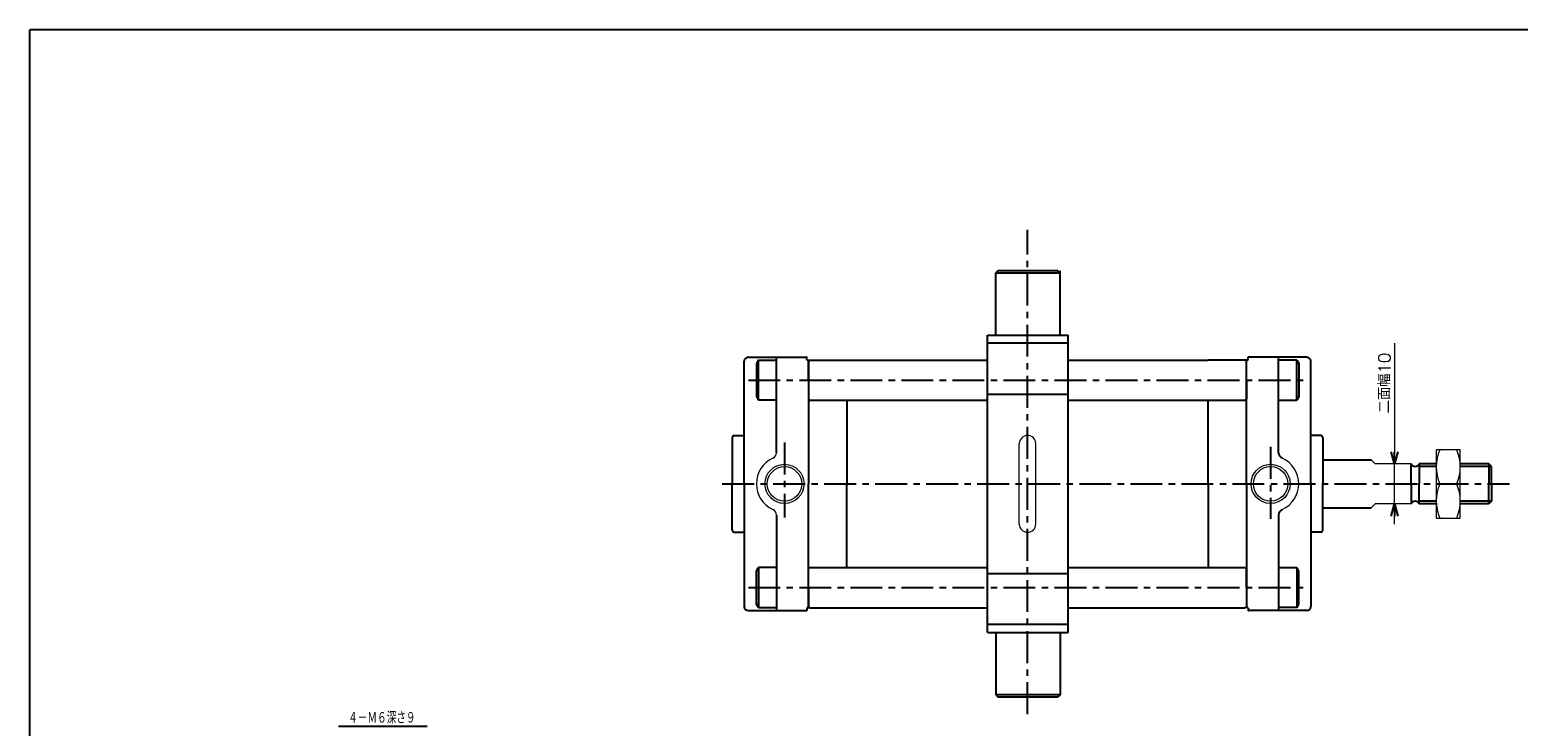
# Model space of a CAD drawing. Header units: millimetres. Extents: x -272 to 287, y -200 to 200.
# Tile 2 of 3: x -272 to 99, y 27 to 200. Entities that reach past the tile are written whole.
import ezdxf
from ezdxf.enums import TextEntityAlignment as Align

# ---------------------------------------------------------------- set-up
doc = ezdxf.new("R2010")
doc.units = ezdxf.units.MM
doc.header["$LTSCALE"] = 0.25
doc.linetypes.add('CENTER', pattern=[50.8, 31.75, -6.35, 6.35, -6.35])
doc.layers.add('ZUWAKU', color=7, linetype='Continuous')
doc.styles.add('FdaStyle0', font='txt.shx', dxfattribs={"bigfont": 'bigfont'})

# ---------------------------------------------------------------- blocks, each defined once
blk = doc.blocks.new('DC_GROUP_Φ50_7')
at = {"color": 4, "linetype": 'Continuous', "lineweight": 13}
for p, q in [((84.09, 95.57), (78.09, 95.57)), ((78.09, 95.57), (78.09, 78.57)), ((84.09, 78.57), (84.09, 95.57)), ((78.98, 87.07), (83.19, 87.07)), ((78.09, 78.57), (84.09, 78.57))]:
    blk.add_line(p, q, dxfattribs=at)
for centre, start, end in [((88.53, 91.32), 156.0093, 203.9907), ((73.64, 91.32), 336.0093, 23.9907), ((88.53, 82.82), 156.0093, 203.9907), ((73.64, 82.82), 336.0093, 23.9907)]:
    blk.add_arc(centre, 10.45, start, end, dxfattribs=at)
blk = doc.blocks.new('_OPEN30')
at = {"color": 0, "linetype": 'ByBlock', "lineweight": -2}
for p, q in [((-1, 0.267949), (0, 0)), ((0, 0), (-1, -0.267949)), ((0, 0), (-1, 0))]:
    blk.add_line(p, q, dxfattribs=at)
blk = doc.blocks.new('DA_IMAGEDIMGROUP_5')
at = {"color": 4, "linetype": 'Continuous', "lineweight": 13}
for p, q in [((67.7, 122.07), (67.7, 92.07)), ((67.7, 82.07), (67.7, 92.07)), ((67.7, 77.07), (67.7, 82.07))]:
    blk.add_line(p, q, dxfattribs=at)
at = {"color": 4, "xscale": 3.000002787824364, "yscale": 2.999989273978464}
for p, rotation in [((67.7, 92.07), 270), ((67.7, 82.07), 90)]:
    blk.add_blockref('_OPEN30', p, dxfattribs=dict(at, rotation=rotation))
at = {"color": 4, "insert": (66.7, 104.63), "char_height": 3, "width": 22.5, "attachment_point": 7, "rotation": 90, "style": 'FdaStyle0'}
blk.add_mtext('\\T1.00;二面幅10', dxfattribs=at)

msp = doc.modelspace()

# ---------------------------------------------------------------- linework, layer by layer
at = {"color": 4, "linetype": 'CENTER', "lineweight": 25}
for p, q in [((-23.632, 29.815), (-23.632, 150.214)), ((-93.132, 112.873), (45.868, 112.873)), ((-93.132, 112.873), (45.868, 112.873)), ((-84.132, 97.323), (-84.132, 78.746)), ((36.868, 96.301), (36.868, 78.406)), ((-99.632, 87.073), (96.354, 87.073)), ((-99.632, 87.073), (96.354, 87.073)), ((-93.132, 61.273), (45.868, 61.273)), ((-93.132, 61.273), (45.868, 61.273))]:
    msp.add_line(p, q, dxfattribs=at)
at = {"color": 4, "linetype": 'Continuous', "lineweight": 25}
for p, q in [((-31.053, 140.073), (-31.553, 139.573)), ((-31.553, 124.073), (-31.553, 139.573)), ((-31.553, 139.573), (-15.553, 139.573)), ((-16.053, 140.073), (-31.053, 140.073)), ((-15.553, 139.573), (-16.053, 140.073)), ((-15.553, 139.373), (-15.553, 140.048)), ((-15.553, 124.273), (-15.553, 139.573)), ((-33.632, 50.073), (-33.632, 124.073)), ((-33.553, 124.073), (-13.553, 124.073)), ((-13.632, 124.073), (-13.632, 50.073)), ((-93.132, 118.573), (-78.632, 118.573)), ((-93.132, 118.573), (-86.132, 118.573)), ((-93.132, 118.573), (-78.632, 118.573)), ((-93.132, 118.573), (-86.132, 118.573)), ((-86.132, 94.819), (-86.132, 118.646)), ((-86.132, 118.573), (-78.632, 118.573)), ((-86.132, 118.573), (-78.632, 118.573)), ((-13.632, 122.073), (-33.632, 122.073)), ((45.868, 118.573), (31.368, 118.573)), ((38.868, 118.573), (31.368, 118.573)), ((45.868, 118.573), (31.368, 118.573)), ((38.868, 118.573), (31.368, 118.573)), ((38.868, 94.819), (38.868, 118.646)), ((38.868, 94.819), (38.868, 118.646)), ((45.868, 118.573), (38.868, 118.573)), ((45.868, 118.573), (38.868, 118.573)), ((-94.132, 99.073), (-94.132, 117.573)), ((-94.132, 87.073), (-94.132, 117.573)), ((-94.132, 99.073), (-94.132, 117.573)), ((-94.132, 87.073), (-94.132, 117.573)), ((-90.627, 117.859), (-91.132, 116.986)), ((-90.627, 117.859), (-91.132, 116.986)), ((-91.132, 116.986), (-91.132, 108.759)), ((-91.132, 116.986), (-91.132, 108.759)), ((-90.627, 117.859), (-86.132, 117.859)), ((-90.627, 107.886), (-90.627, 117.859)), ((-90.627, 117.859), (-86.132, 117.859)), ((-90.627, 107.886), (-90.627, 117.859)), ((-78.532, 118.023), (-78.532, 118.473)), ((-78.532, 118.023), (-78.532, 118.473)), ((-78.532, 118.023), (-78.532, 118.473)), ((-78.532, 118.023), (-78.532, 118.473)), ((-78.332, 117.823), (-68.632, 117.823)), ((-78.332, 117.823), (-77.882, 117.823)), ((-78.332, 117.823), (-68.632, 117.823)), ((-78.332, 117.823), (-77.882, 117.823)), ((-78.132, 117.823), (-78.132, 87.073)), ((-77.832, 117.823), (-78.132, 117.523)), ((-78.132, 117.823), (-78.132, 87.073)), ((-77.832, 117.823), (-78.132, 117.523)), ((-78.132, 112.873), (-78.132, 117.573)), ((-78.132, 112.873), (-78.132, 117.573)), ((-68.632, 117.823), (-33.632, 117.823)), ((-68.632, 117.823), (-33.632, 117.823)), ((-13.632, 117.823), (21.368, 117.823)), ((-13.632, 117.823), (21.368, 117.823)), ((31.068, 117.823), (21.368, 117.823)), ((31.068, 117.823), (21.368, 117.823)), ((30.868, 117.523), (30.568, 117.823)), ((30.868, 117.523), (30.568, 117.823)), ((31.068, 117.823), (30.618, 117.823)), ((31.068, 117.823), (30.618, 117.823)), ((30.868, 87.073), (30.868, 117.823)), ((30.868, 87.073), (30.868, 117.823)), ((30.868, 112.873), (30.868, 117.573)), ((30.868, 112.873), (30.868, 117.573)), ((31.268, 118.023), (31.268, 118.473)), ((31.268, 118.023), (31.268, 118.473)), ((31.268, 118.023), (31.268, 118.473)), ((31.268, 118.023), (31.268, 118.473)), ((43.364, 117.859), (38.868, 117.859)), ((43.364, 117.859), (38.868, 117.859)), ((43.364, 117.859), (43.868, 116.986)), ((43.364, 107.886), (43.364, 117.859)), ((43.364, 117.859), (43.868, 116.986)), ((43.364, 107.886), (43.364, 117.859)), ((43.868, 116.986), (43.868, 108.759)), ((43.868, 116.986), (43.868, 108.759)), ((46.868, 99.073), (46.868, 117.573)), ((46.868, 87.073), (46.868, 117.573)), ((46.868, 99.073), (46.868, 117.573)), ((46.868, 87.073), (46.868, 117.573)), ((-78.132, 112.873), (-78.132, 108.173)), ((-78.132, 112.873), (-78.132, 108.173)), ((30.868, 112.873), (30.868, 108.173)), ((30.868, 112.873), (30.868, 108.173)), ((-91.132, 108.759), (-90.627, 107.886)), ((-91.132, 108.759), (-90.627, 107.886)), ((-86.132, 107.886), (-90.627, 107.886)), ((-86.132, 107.886), (-90.627, 107.886)), ((-77.832, 107.873), (-78.132, 108.173)), ((-77.832, 107.873), (-78.132, 108.173)), ((-77.832, 107.873), (-33.632, 107.873)), ((-77.832, 107.873), (-33.632, 107.873)), ((-68.632, 107.873), (-68.632, 87.073)), ((-68.632, 107.873), (-68.632, 87.073)), ((-33.632, 109.378), (-13.632, 109.378)), ((-13.632, 107.873), (30.568, 107.873)), ((-13.632, 107.873), (30.568, 107.873)), ((21.368, 87.073), (21.368, 107.873)), ((21.368, 87.073), (21.368, 107.873)), ((30.568, 107.873), (30.868, 108.173)), ((30.568, 107.873), (30.868, 108.173)), ((38.868, 107.886), (43.364, 107.886)), ((38.868, 107.886), (43.364, 107.886)), ((43.868, 108.759), (43.364, 107.886)), ((43.868, 108.759), (43.364, 107.886)), ((-97.132, 98.573), (-97.132, 87.073)), ((-97.132, 98.573), (-97.132, 87.073)), ((-96.632, 99.073), (-94.132, 99.073)), ((-96.632, 99.073), (-94.132, 99.073)), ((49.368, 99.073), (46.868, 99.073)), ((49.368, 99.073), (46.868, 99.073)), ((49.368, 99.073), (46.868, 99.073)), ((49.368, 99.073), (46.868, 99.073)), ((49.868, 98.573), (49.868, 93.073)), ((49.868, 98.573), (49.868, 87.073)), ((49.868, 98.573), (49.868, 93.073)), ((49.868, 98.573), (49.868, 87.073)), ((49.868, 93.073), (61.868, 93.073)), ((49.868, 93.073), (61.868, 93.073)), ((71.868, 87.073), (71.868, 92.073)), ((71.868, 87.073), (71.868, 92.073)), ((78.089, 92.073), (73.868, 92.073)), ((73.868, 92.073), (73.868, 87.073)), ((78.089, 92.073), (73.868, 92.073)), ((73.868, 92.073), (73.868, 87.073)), ((78.089, 91.398), (73.868, 91.398)), ((78.089, 91.398), (73.868, 91.398)), ((91.193, 92.073), (84.089, 92.073)), ((91.868, 91.398), (84.089, 91.398)), ((91.193, 92.073), (86.089, 92.073)), ((91.868, 91.398), (86.089, 91.398)), ((91.868, 91.398), (91.193, 92.073)), ((91.193, 92.073), (91.193, 87.073)), ((91.868, 91.398), (91.193, 92.073)), ((91.193, 92.073), (91.193, 87.073)), ((91.868, 87.073), (91.868, 91.398)), ((91.868, 87.073), (91.868, 91.398)), ((-97.132, 75.573), (-97.132, 87.073)), ((-97.132, 75.573), (-97.132, 87.073)), ((-94.132, 87.073), (-94.132, 56.573)), ((-94.132, 87.073), (-94.132, 56.573)), ((-78.132, 56.323), (-78.132, 87.073)), ((-78.132, 56.323), (-78.132, 87.073)), ((-68.632, 66.273), (-68.632, 87.073)), ((-68.632, 66.273), (-68.632, 87.073)), ((21.368, 87.073), (21.368, 66.273)), ((21.368, 87.073), (21.368, 66.273)), ((30.868, 87.073), (30.868, 56.323)), ((30.868, 87.073), (30.868, 56.323)), ((46.868, 87.073), (46.868, 56.573)), ((46.868, 87.073), (46.868, 56.573)), ((49.868, 75.573), (49.868, 87.073)), ((49.868, 75.573), (49.868, 87.073)), ((71.868, 87.073), (71.868, 82.073)), ((71.868, 87.073), (71.868, 82.073)), ((73.868, 82.073), (73.868, 87.073)), ((73.868, 82.073), (73.868, 87.073)), ((91.193, 82.073), (91.193, 87.073)), ((91.193, 82.073), (91.193, 87.073)), ((91.868, 87.073), (91.868, 82.748)), ((91.868, 87.073), (91.868, 82.748)), ((78.089, 82.748), (73.868, 82.748)), ((78.089, 82.748), (73.868, 82.748)), ((78.089, 82.073), (73.868, 82.073)), ((78.089, 82.073), (73.868, 82.073)), ((91.868, 82.748), (84.089, 82.748)), ((91.193, 82.073), (84.089, 82.073)), ((91.868, 82.748), (86.089, 82.748)), ((91.193, 82.073), (86.089, 82.073)), ((91.868, 82.748), (91.193, 82.073)), ((91.868, 82.748), (91.193, 82.073)), ((-86.132, 79.327), (-86.132, 55.499)), ((38.868, 79.327), (38.868, 55.499)), ((38.868, 79.327), (38.868, 55.499)), ((49.868, 81.073), (61.868, 81.073)), ((49.868, 81.073), (61.868, 81.073)), ((-96.632, 75.073), (-94.132, 75.073)), ((-96.632, 75.073), (-94.132, 75.073)), ((49.368, 75.073), (46.868, 75.073)), ((49.368, 75.073), (46.868, 75.073)), ((-91.132, 65.386), (-90.627, 66.259)), ((-91.132, 65.386), (-90.627, 66.259)), ((-91.132, 57.159), (-91.132, 65.386)), ((-91.132, 57.159), (-91.132, 65.386)), ((-86.132, 66.259), (-90.627, 66.259)), ((-90.627, 66.259), (-90.627, 56.286)), ((-86.132, 66.259), (-90.627, 66.259)), ((-90.627, 66.259), (-90.627, 56.286)), ((-77.832, 66.273), (-78.132, 65.973)), ((-77.832, 66.273), (-78.132, 65.973)), ((-78.132, 61.273), (-78.132, 65.973)), ((-78.132, 61.273), (-78.132, 65.973)), ((-77.832, 66.273), (-33.632, 66.273)), ((-77.832, 66.273), (-33.632, 66.273)), ((-33.632, 64.768), (-13.632, 64.768)), ((-13.632, 66.273), (30.568, 66.273)), ((-13.632, 66.273), (30.568, 66.273)), ((30.568, 66.273), (30.868, 65.973)), ((30.568, 66.273), (30.868, 65.973)), ((30.868, 61.273), (30.868, 65.973)), ((30.868, 61.273), (30.868, 65.973)), ((38.868, 66.259), (43.364, 66.259)), ((38.868, 66.259), (43.364, 66.259)), ((43.868, 65.386), (43.364, 66.259)), ((43.364, 66.259), (43.364, 56.286)), ((43.868, 65.386), (43.364, 66.259)), ((43.364, 66.259), (43.364, 56.286)), ((43.868, 57.159), (43.868, 65.386)), ((43.868, 57.159), (43.868, 65.386)), ((-78.132, 61.273), (-78.132, 56.573)), ((-78.132, 61.273), (-78.132, 56.573)), ((30.868, 61.273), (30.868, 56.573)), ((30.868, 61.273), (30.868, 56.573)), ((-90.627, 56.286), (-91.132, 57.159)), ((-90.627, 56.286), (-91.132, 57.159)), ((-90.627, 56.286), (-86.132, 56.286)), ((-90.627, 56.286), (-86.132, 56.286)), ((-78.532, 56.123), (-78.532, 55.673)), ((-78.532, 56.123), (-78.532, 55.673)), ((-78.332, 56.323), (-77.882, 56.323)), ((-78.332, 56.323), (-77.882, 56.323)), ((-77.832, 56.273), (-78.132, 56.573)), ((-77.832, 56.273), (-78.132, 56.573)), ((-77.832, 56.273), (-33.632, 56.273)), ((-77.832, 56.273), (-33.632, 56.273)), ((-13.632, 56.273), (30.568, 56.273)), ((-13.632, 56.273), (30.568, 56.273)), ((30.868, 56.573), (30.568, 56.273)), ((30.868, 56.573), (30.568, 56.273)), ((31.068, 56.323), (30.618, 56.323)), ((31.068, 56.323), (30.618, 56.323)), ((31.268, 56.123), (31.268, 55.673)), ((31.268, 56.123), (31.268, 55.673)), ((43.364, 56.286), (38.868, 56.286)), ((43.364, 56.286), (38.868, 56.286)), ((43.364, 56.286), (43.868, 57.159)), ((43.364, 56.286), (43.868, 57.159)), ((-93.132, 55.573), (-86.132, 55.573)), ((-93.132, 55.573), (-86.132, 55.573)), ((-86.132, 55.573), (-78.632, 55.573)), ((-86.132, 55.573), (-78.632, 55.573)), ((-13.632, 52.073), (-33.632, 52.073)), ((38.868, 55.573), (31.368, 55.573)), ((38.868, 55.573), (31.368, 55.573)), ((45.868, 55.573), (38.868, 55.573)), ((45.868, 55.573), (38.868, 55.573)), ((-33.553, 50.073), (-13.553, 50.073)), ((-31.553, 49.873), (-31.553, 34.573)), ((-15.553, 49.873), (-15.553, 34.573)), ((-31.553, 34.573), (-31.053, 34.073)), ((-15.553, 34.573), (-31.553, 34.573)), ((-31.053, 34.073), (-16.053, 34.073)), ((-15.553, 34.573), (-16.053, 34.073)), ((-195.155, 26.815), (-173.059, 26.815))]:
    msp.add_line(p, q, dxfattribs=at)
at = {"color": 4, "linetype": 'Continuous', "lineweight": 13}
for p, q in [((-25.682, 77.073), (-25.682, 97.073)), ((-21.582, 77.073), (-21.582, 97.073)), ((62.868, 92.073), (61.868, 93.073)), ((71.868, 92.073), (62.868, 92.073)), ((78.089, 92.073), (78.089, 82.073)), ((61.868, 81.073), (62.868, 82.073)), ((71.868, 82.073), (62.868, 82.073))]:
    msp.add_line(p, q, dxfattribs=at)
for centre, radius in [((-84.132, 87.073), 4.862), ((-84.132, 87.073), 4.281), ((36.868, 87.073), 4.862), ((36.868, 87.073), 4.281)]:
    msp.add_circle(centre, radius, dxfattribs=at)
at = {"color": 4, "linetype": 'Continuous', "lineweight": 25}
for centre, radius, start, end in [((-15.353, 124.273), 0.2, 180, 270), ((-93.132, 117.573), 1, 90, 180), ((-93.132, 117.573), 1, 90, 180), ((-93.132, 117.573), 1, 90, 180), ((-93.132, 117.573), 1, 90, 180), ((-78.632, 118.473), 0.1, 0, 90), ((-78.632, 118.473), 0.1, 0, 90), ((-78.632, 118.473), 0.1, 0, 90), ((-78.632, 118.473), 0.1, 0, 90), ((-78.632, 118.473), 0.1, 0, 90), ((-78.632, 118.473), 0.1, 0, 90), ((31.368, 118.473), 0.1, 90, 180), ((31.368, 118.473), 0.1, 90, 180), ((31.368, 118.473), 0.1, 90, 180), ((31.368, 118.473), 0.1, 90, 180), ((31.368, 118.473), 0.1, 90, 180), ((31.368, 118.473), 0.1, 90, 180), ((45.868, 117.573), 1, 0, 90), ((45.868, 117.573), 1, 0, 90), ((45.868, 117.573), 1, 0, 90), ((45.868, 117.573), 1, 0, 90), ((-78.332, 118.023), 0.2, 180, 270), ((-78.332, 118.023), 0.2, 180, 270), ((-78.332, 118.023), 0.2, 180, 270), ((-78.332, 118.023), 0.2, 180, 270), ((-78.332, 118.023), 0.2, 180, 270), ((-78.332, 118.023), 0.2, 180, 270), ((31.068, 118.023), 0.2, 270, 360), ((31.068, 118.023), 0.2, 270, 360), ((31.068, 118.023), 0.2, 270, 0), ((31.068, 118.023), 0.2, 270, 360), ((31.068, 118.023), 0.2, 270, 360), ((31.068, 118.023), 0.2, 270, 0), ((-96.632, 98.573), 0.5, 90, 180), ((-96.632, 98.573), 0.5, 90, 180), ((-96.632, 98.573), 0.5, 90, 180), ((-96.632, 98.573), 0.5, 90, 180), ((49.368, 98.573), 0.5, 0, 90), ((49.368, 98.573), 0.5, 0, 90), ((49.368, 98.573), 0.5, 0, 90), ((49.368, 98.573), 0.5, 0, 90), ((40.368, 94.819), 1.5, 180, 245.68426), ((72.868, 92.476), 1.078, 201.9613, 338.0387), ((72.868, 92.476), 1.078, 201.9613, 338.0387), ((72.868, 81.669), 1.078, 21.9613, 158.0387), ((72.868, 81.669), 1.078, 21.9613, 158.0387), ((40.368, 79.327), 1.5, 114.31574, 180), ((-96.632, 75.573), 0.5, 180, 270), ((-96.632, 75.573), 0.5, 180, 270), ((49.368, 75.573), 0.5, 270, 360), ((49.368, 75.573), 0.5, 270, 360), ((-93.132, 56.573), 1, 180, 270), ((-93.132, 56.573), 1, 180, 270), ((-78.632, 55.673), 0.1, 270, 0), ((-78.632, 55.673), 0.1, 270, 0), ((-78.332, 56.123), 0.2, 90, 180), ((-78.332, 56.123), 0.2, 90, 180), ((31.068, 56.123), 0.2, 0, 90), ((31.068, 56.123), 0.2, 0, 90), ((31.368, 55.673), 0.1, 180, 270), ((31.368, 55.673), 0.1, 180, 270), ((45.868, 56.573), 1, 270, 360), ((45.868, 56.573), 1, 270, 360), ((-31.753, 49.873), 0.2, 360, 90), ((-15.353, 49.873), 0.2, 90, 180), ((-15.353, 49.873), 0.2, 90, 180)]:
    msp.add_arc(centre, radius, start, end, dxfattribs=at)
at = {"color": 4, "linetype": 'Continuous', "lineweight": 13}
for centre, radius, start, end in [((-23.632, 97.073), 2.05, 0, 180), ((-84.132, 87.073), 7, 114.31574, 245.68426), ((-87.632, 94.819), 1.5, 294.31574, 0), ((36.868, 87.073), 7, 294.31574, 65.68426), ((-87.632, 79.327), 1.5, 0, 65.68426), ((-23.632, 77.073), 2.05, 180, 0)]:
    msp.add_arc(centre, radius, start, end, dxfattribs=at)
at = {"layer": 'ZUWAKU', "color": 5, "linetype": 'Continuous', "lineweight": 25}
for p in [(281, 200), (-272, -194)]:
    msp.add_line(p, (-272, 200), dxfattribs=at)

# ---------------------------------------------------------------- block references
at = {"linetype": 'Continuous'}
for name in ['DA_IMAGEDIMGROUP_5', 'DC_GROUP_Φ50_7']:
    msp.add_blockref(name, (0, 0), dxfattribs=at)

# ---------------------------------------------------------------- texts
at = {"color": 4, "style": 'FdaStyle0', "width": 0.666667}
msp.add_text('４－Ｍ６深さ９', height=3, dxfattribs=at).set_placement((-192.755, 27.415), (-175.955, 27.415), align=Align.FIT)

doc.saveas('drawing.dxf')
